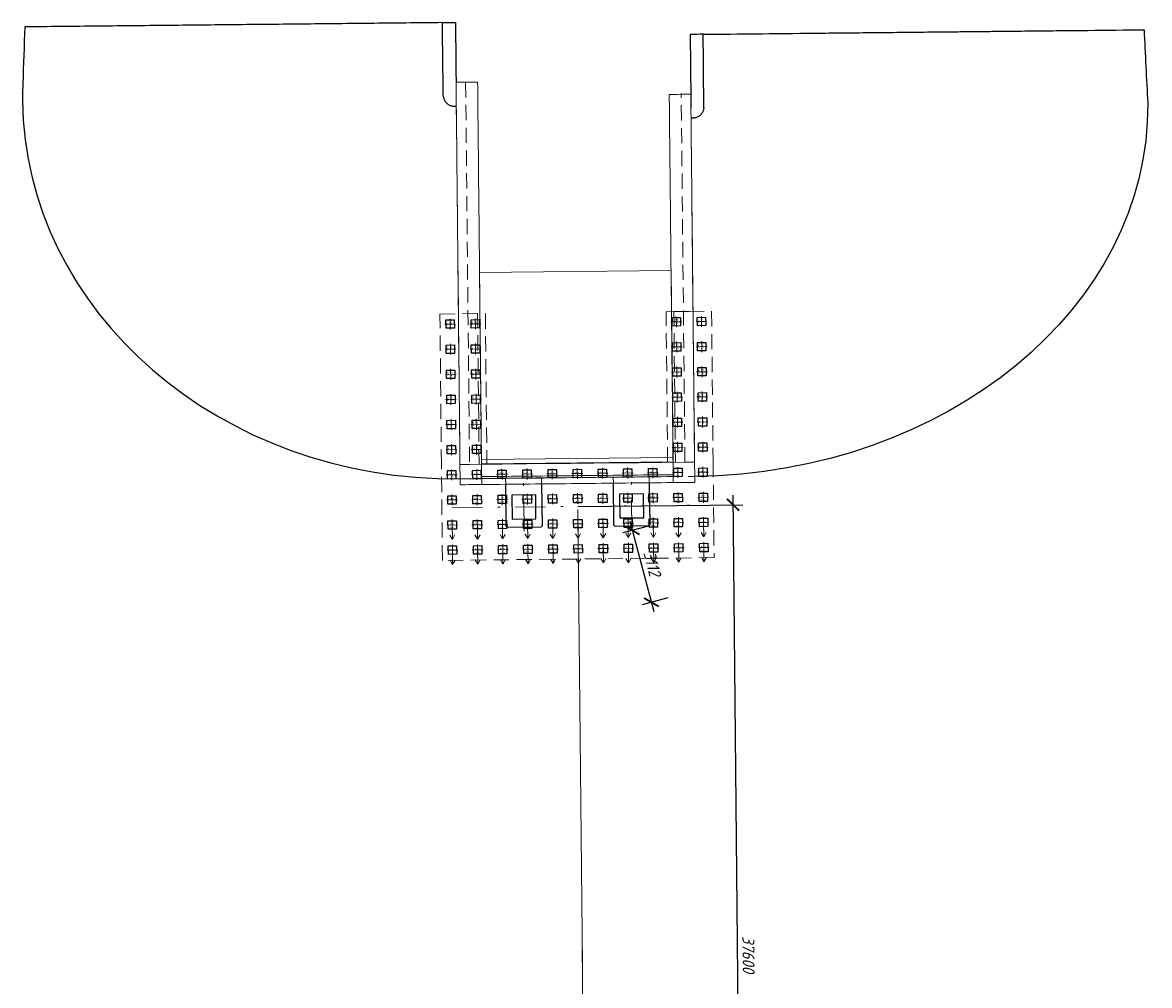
# Model space of a CAD drawing. Header units: metres. Extents: x 1285860 to 1560489, y -721344 to 834863.
# Tile 11 of 256: x 1293891 to 1293938, y 736684 to 736725. Entities that reach past the tile are written whole.
import ezdxf
from ezdxf.enums import TextEntityAlignment as Align

# ---------------------------------------------------------------- set-up
doc = ezdxf.new("R2010")
doc.units = ezdxf.units.M
doc.header["$LTSCALE"] = 0.2
doc.linetypes.add('DASHDOT2', pattern=[12.7, 6.35, -3.175, 0, -3.175])
doc.linetypes.add('HIDDEN2', pattern=[4.7625, 3.175, -1.5875])
doc.layers.get('0').update_dxf_attribs({"lineweight": 35})
for name, color, linetype in [('!OIS-G-stoiki', 90, 'Continuous'), ('!OIS-G-svai', 55, 'Continuous'), ('!OIS-K-zalivka-252', 252, 'Continuous'), ('Пересечения.Тангенциальные ходы', 7, 'Continuous')]:
    doc.layers.add(name, color=color, linetype=linetype)
for name, color, linetype, lineweight in [('!OIS-G-svai-osi', 30, 'DASHDOT2', 18), ('!OIS-K-osi', 30, 'DASHDOT2', 18), ('!OIS-K-razm', 10, 'Continuous', 20), ('!OIS-K-s0.5', 50, 'Continuous', 35)]:
    doc.layers.add(name, color=color, linetype=linetype, lineweight=lineweight)
doc.layers.add('!OIS-K-construct', color=125, linetype='Continuous', plot=False)
doc.styles.add('OIS_Ann', font='simplex.shx', dxfattribs={"width": 0.85, "oblique": 15, "height": 2.5})
doc.styles.add('Simplex', font='simplex.shx', dxfattribs={"width": 0.85, "oblique": 15})
doc.dimstyles.new('M200n', dxfattribs={"dimscale": 0.2, "dimtxt": 2.5, "dimasz": 2.5, "dimexe": 2, "dimexo": 0, "dimgap": 1, "dimtad": 1, "dimdec": 0, "dimlfac": 1000, "dimzin": 1, "dimdsep": 46, "dimtxsty": 'Simplex', "dimblk": 'ARCHTICK', "dimcen": 1.5, "dimdle": 2, "dimclrd": 256, "dimclre": 256, "dimclrt": 256, "dimazin": 0, "dimtfac": 1, "dimtdec": 0, "dimtmove": 0, "dimatfit": 3, "dimfxl": 1, "dimtolj": 1, "dimtzin": 9, "dimlwd": -1, "dimlwe": -1, "dimarcsym": 1})

# ---------------------------------------------------------------- blocks, each defined once
blk = doc.blocks.new('*U148')
at = {"layer": '!OIS-G-svai-osi'}
for p, q in [((0, 0.225), (0, -0.225)), ((0.225, 0), (-0.225, 0))]:
    blk.add_line(p, q, dxfattribs=at)
blk.add_lwpolyline([(-0.175, 0.175), (0.175, 0.175), (0.175, -0.175), (-0.175, -0.175)], close=True)
at = {"layer": '!OIS-K-construct', "style": 'OIS_Ann', "oblique": 15, "width": 0.85}
blk.add_text('ОП ', height=0.05, dxfattribs=at).set_placement((0, 0), align=Align.BOTTOM_RIGHT)
blk.add_text('СВ ', height=0.05, dxfattribs=at).set_placement((0, -0.1), align=Align.TOP_RIGHT)
blk.add_attdef('ОП_N', text='', height=0.05, dxfattribs=at).set_placement((0, 0), align=Align.BOTTOM_LEFT)
blk.add_attdef('СВ_N', text='', height=0.05, dxfattribs=at).set_placement((0, -0.1), align=Align.TOP_LEFT)
blk = doc.blocks.new('*U149')
at = {"layer": '!OIS-G-svai-osi'}
for p, q in [((0, 0.225), (0, -0.225)), ((0.225, 0), (-0.225, 0))]:
    blk.add_line(p, q, dxfattribs=at)
blk.add_lwpolyline([(-0.175, 0.175), (0.175, 0.175), (0.175, -0.175), (-0.175, -0.175)], close=True)
at = {"layer": '!OIS-K-construct', "style": 'OIS_Ann', "oblique": 15, "width": 0.85}
blk.add_text('ОП ', height=0.05, dxfattribs=at).set_placement((0, 0), align=Align.BOTTOM_RIGHT)
blk.add_text('СВ ', height=0.05, dxfattribs=at).set_placement((0, -0.1), align=Align.TOP_RIGHT)
blk.add_attdef('ОП_N', text='', height=0.05, dxfattribs=at).set_placement((0, 0), align=Align.BOTTOM_LEFT)
blk.add_attdef('СВ_N', text='', height=0.05, dxfattribs=at).set_placement((0, -0.1), align=Align.TOP_LEFT)
blk = doc.blocks.new('*U142')
at = {"layer": '!OIS-G-svai-osi'}
for p, q in [((0, 0.225), (0, -0.225)), ((0.225, 0), (-0.225, 0))]:
    blk.add_line(p, q, dxfattribs=at)
blk.add_lwpolyline([(-0.175, 0.175), (0.175, 0.175), (0.175, -0.175), (-0.175, -0.175)], close=True)
at = {"layer": '!OIS-K-construct', "style": 'OIS_Ann', "oblique": 15, "width": 0.85}
blk.add_text('ОП ', height=0.05, dxfattribs=at).set_placement((0, 0), align=Align.BOTTOM_RIGHT)
blk.add_text('СВ ', height=0.05, dxfattribs=at).set_placement((0, -0.1), align=Align.TOP_RIGHT)
blk.add_attdef('ОП_N', text='', height=0.05, dxfattribs=at).set_placement((0, 0), align=Align.BOTTOM_LEFT)
blk.add_attdef('СВ_N', text='', height=0.05, dxfattribs=at).set_placement((0, -0.1), align=Align.TOP_LEFT)
blk = doc.blocks.new('*U143')
at = {"layer": '!OIS-G-svai-osi'}
for p, q in [((0, 0.225), (0, -0.225)), ((0.225, 0), (-0.225, 0))]:
    blk.add_line(p, q, dxfattribs=at)
blk.add_lwpolyline([(-0.175, 0.175), (0.175, 0.175), (0.175, -0.175), (-0.175, -0.175)], close=True)
at = {"layer": '!OIS-K-construct', "style": 'OIS_Ann', "oblique": 15, "width": 0.85}
blk.add_text('ОП ', height=0.05, dxfattribs=at).set_placement((0, 0), align=Align.BOTTOM_RIGHT)
blk.add_text('СВ ', height=0.05, dxfattribs=at).set_placement((0, -0.1), align=Align.TOP_RIGHT)
blk.add_attdef('ОП_N', text='', height=0.05, dxfattribs=at).set_placement((0, 0), align=Align.BOTTOM_LEFT)
blk.add_attdef('СВ_N', text='', height=0.05, dxfattribs=at).set_placement((0, -0.1), align=Align.TOP_LEFT)
blk = doc.blocks.new('*U19')
at = {"layer": '!OIS-G-svai-osi'}
for p, q in [((0, 0.225), (0, -0.225)), ((0.225, 0), (-0.225, 0))]:
    blk.add_line(p, q, dxfattribs=at)
blk.add_lwpolyline([(-0.175, 0.175), (0.175, 0.175), (0.175, -0.175), (-0.175, -0.175)], close=True)
at = {"layer": '!OIS-K-construct', "style": 'OIS_Ann', "oblique": 15, "width": 0.85}
blk.add_text('ОП ', height=0.05, dxfattribs=at).set_placement((0, 0), align=Align.BOTTOM_RIGHT)
blk.add_text('СВ ', height=0.05, dxfattribs=at).set_placement((0, -0.1), align=Align.TOP_RIGHT)
blk.add_attdef('ОП_N', text='', height=0.05, dxfattribs=at).set_placement((0, 0), align=Align.BOTTOM_LEFT)
blk.add_attdef('СВ_N', text='', height=0.05, dxfattribs=at).set_placement((0, -0.1), align=Align.TOP_LEFT)
blk = doc.blocks.new('*U20')
at = {"layer": '!OIS-G-svai-osi'}
for p, q in [((0, 0.225), (0, -0.225)), ((0.225, 0), (-0.225, 0))]:
    blk.add_line(p, q, dxfattribs=at)
blk.add_lwpolyline([(-0.175, 0.175), (0.175, 0.175), (0.175, -0.175), (-0.175, -0.175)], close=True)
at = {"layer": '!OIS-K-construct', "style": 'OIS_Ann', "oblique": 15, "width": 0.85}
blk.add_text('ОП ', height=0.05, dxfattribs=at).set_placement((0, 0), align=Align.BOTTOM_RIGHT)
blk.add_text('СВ ', height=0.05, dxfattribs=at).set_placement((0, -0.1), align=Align.TOP_RIGHT)
blk.add_attdef('ОП_N', text='', height=0.05, dxfattribs=at).set_placement((0, 0), align=Align.BOTTOM_LEFT)
blk.add_attdef('СВ_N', text='', height=0.05, dxfattribs=at).set_placement((0, -0.1), align=Align.TOP_LEFT)
blk = doc.blocks.new('*U21')
at = {"layer": '!OIS-G-svai-osi'}
for p, q in [((0, 0.225), (0, -0.225)), ((0.225, 0), (-0.225, 0))]:
    blk.add_line(p, q, dxfattribs=at)
blk.add_lwpolyline([(-0.175, 0.175), (0.175, 0.175), (0.175, -0.175), (-0.175, -0.175)], close=True)
at = {"layer": '!OIS-K-construct', "style": 'OIS_Ann', "oblique": 15, "width": 0.85}
blk.add_text('ОП ', height=0.05, dxfattribs=at).set_placement((0, 0), align=Align.BOTTOM_RIGHT)
blk.add_text('СВ ', height=0.05, dxfattribs=at).set_placement((0, -0.1), align=Align.TOP_RIGHT)
blk.add_attdef('ОП_N', text='', height=0.05, dxfattribs=at).set_placement((0, 0), align=Align.BOTTOM_LEFT)
blk.add_attdef('СВ_N', text='', height=0.05, dxfattribs=at).set_placement((0, -0.1), align=Align.TOP_LEFT)
blk = doc.blocks.new('*U22')
at = {"layer": '!OIS-G-svai-osi'}
for p, q in [((0, 0.225), (0, -0.225)), ((0.225, 0), (-0.225, 0))]:
    blk.add_line(p, q, dxfattribs=at)
blk.add_lwpolyline([(-0.175, 0.175), (0.175, 0.175), (0.175, -0.175), (-0.175, -0.175)], close=True)
at = {"layer": '!OIS-K-construct', "style": 'OIS_Ann', "oblique": 15, "width": 0.85}
blk.add_text('ОП ', height=0.05, dxfattribs=at).set_placement((0, 0), align=Align.BOTTOM_RIGHT)
blk.add_text('СВ ', height=0.05, dxfattribs=at).set_placement((0, -0.1), align=Align.TOP_RIGHT)
blk.add_attdef('ОП_N', text='', height=0.05, dxfattribs=at).set_placement((0, 0), align=Align.BOTTOM_LEFT)
blk.add_attdef('СВ_N', text='', height=0.05, dxfattribs=at).set_placement((0, -0.1), align=Align.TOP_LEFT)
blk = doc.blocks.new('*U25')
at = {"layer": '!OIS-G-svai-osi'}
for p, q in [((0, 0.225), (0, -0.225)), ((0.225, 0), (-0.225, 0))]:
    blk.add_line(p, q, dxfattribs=at)
blk.add_lwpolyline([(-0.175, 0.175), (0.175, 0.175), (0.175, -0.175), (-0.175, -0.175)], close=True)
at = {"layer": '!OIS-K-construct', "style": 'OIS_Ann', "oblique": 15, "width": 0.85}
blk.add_text('ОП ', height=0.05, dxfattribs=at).set_placement((0, 0), align=Align.BOTTOM_RIGHT)
blk.add_text('СВ ', height=0.05, dxfattribs=at).set_placement((0, -0.1), align=Align.TOP_RIGHT)
blk.add_attdef('ОП_N', text='', height=0.05, dxfattribs=at).set_placement((0, 0), align=Align.BOTTOM_LEFT)
blk.add_attdef('СВ_N', text='', height=0.05, dxfattribs=at).set_placement((0, -0.1), align=Align.TOP_LEFT)
blk = doc.blocks.new('*U26')
at = {"layer": '!OIS-G-svai-osi'}
for p, q in [((0, 0.225), (0, -0.225)), ((0.225, 0), (-0.225, 0))]:
    blk.add_line(p, q, dxfattribs=at)
blk.add_lwpolyline([(-0.175, 0.175), (0.175, 0.175), (0.175, -0.175), (-0.175, -0.175)], close=True)
at = {"layer": '!OIS-K-construct', "style": 'OIS_Ann', "oblique": 15, "width": 0.85}
blk.add_text('ОП ', height=0.05, dxfattribs=at).set_placement((0, 0), align=Align.BOTTOM_RIGHT)
blk.add_text('СВ ', height=0.05, dxfattribs=at).set_placement((0, -0.1), align=Align.TOP_RIGHT)
blk.add_attdef('ОП_N', text='', height=0.05, dxfattribs=at).set_placement((0, 0), align=Align.BOTTOM_LEFT)
blk.add_attdef('СВ_N', text='', height=0.05, dxfattribs=at).set_placement((0, -0.1), align=Align.TOP_LEFT)
blk = doc.blocks.new('*U145')
at = {"layer": '!OIS-G-svai-osi'}
for p, q in [((0, 0.225), (0, -0.225)), ((0.225, 0), (-0.225, 0))]:
    blk.add_line(p, q, dxfattribs=at)
blk.add_lwpolyline([(-0.175, 0.175), (0.175, 0.175), (0.175, -0.175), (-0.175, -0.175)], close=True)
at = {"layer": '!OIS-K-construct', "style": 'OIS_Ann', "oblique": 15, "width": 0.85}
blk.add_text('ОП ', height=0.05, dxfattribs=at).set_placement((0, 0), align=Align.BOTTOM_RIGHT)
blk.add_text('СВ ', height=0.05, dxfattribs=at).set_placement((0, -0.1), align=Align.TOP_RIGHT)
blk.add_attdef('ОП_N', text='', height=0.05, dxfattribs=at).set_placement((0, 0), align=Align.BOTTOM_LEFT)
blk.add_attdef('СВ_N', text='', height=0.05, dxfattribs=at).set_placement((0, -0.1), align=Align.TOP_LEFT)
blk = doc.blocks.new('*U146')
at = {"layer": '!OIS-G-svai-osi'}
for p, q in [((0, 0.225), (0, -0.225)), ((0.225, 0), (-0.225, 0))]:
    blk.add_line(p, q, dxfattribs=at)
blk.add_lwpolyline([(-0.175, 0.175), (0.175, 0.175), (0.175, -0.175), (-0.175, -0.175)], close=True)
at = {"layer": '!OIS-K-construct', "style": 'OIS_Ann', "oblique": 15, "width": 0.85}
blk.add_text('ОП ', height=0.05, dxfattribs=at).set_placement((0, 0), align=Align.BOTTOM_RIGHT)
blk.add_text('СВ ', height=0.05, dxfattribs=at).set_placement((0, -0.1), align=Align.TOP_RIGHT)
blk.add_attdef('ОП_N', text='', height=0.05, dxfattribs=at).set_placement((0, 0), align=Align.BOTTOM_LEFT)
blk.add_attdef('СВ_N', text='', height=0.05, dxfattribs=at).set_placement((0, -0.1), align=Align.TOP_LEFT)
blk = doc.blocks.new('*U27')
at = {"layer": '!OIS-G-svai-osi'}
for p, q in [((0, 0.225), (0, -0.225)), ((0.225, 0), (-0.225, 0))]:
    blk.add_line(p, q, dxfattribs=at)
blk.add_lwpolyline([(-0.175, 0.175), (0.175, 0.175), (0.175, -0.175), (-0.175, -0.175)], close=True)
at = {"layer": '!OIS-K-construct', "style": 'OIS_Ann', "oblique": 15, "width": 0.85}
blk.add_text('ОП ', height=0.05, dxfattribs=at).set_placement((0, 0), align=Align.BOTTOM_RIGHT)
blk.add_text('СВ ', height=0.05, dxfattribs=at).set_placement((0, -0.1), align=Align.TOP_RIGHT)
blk.add_attdef('ОП_N', text='', height=0.05, dxfattribs=at).set_placement((0, 0), align=Align.BOTTOM_LEFT)
blk.add_attdef('СВ_N', text='', height=0.05, dxfattribs=at).set_placement((0, -0.1), align=Align.TOP_LEFT)
blk = doc.blocks.new('*U28')
at = {"layer": '!OIS-G-svai-osi'}
for p, q in [((0, 0.225), (0, -0.225)), ((0.225, 0), (-0.225, 0))]:
    blk.add_line(p, q, dxfattribs=at)
blk.add_lwpolyline([(-0.175, 0.175), (0.175, 0.175), (0.175, -0.175), (-0.175, -0.175)], close=True)
at = {"layer": '!OIS-K-construct', "style": 'OIS_Ann', "oblique": 15, "width": 0.85}
blk.add_text('ОП ', height=0.05, dxfattribs=at).set_placement((0, 0), align=Align.BOTTOM_RIGHT)
blk.add_text('СВ ', height=0.05, dxfattribs=at).set_placement((0, -0.1), align=Align.TOP_RIGHT)
blk.add_attdef('ОП_N', text='', height=0.05, dxfattribs=at).set_placement((0, 0), align=Align.BOTTOM_LEFT)
blk.add_attdef('СВ_N', text='', height=0.05, dxfattribs=at).set_placement((0, -0.1), align=Align.TOP_LEFT)
blk = doc.blocks.new('*U29')
at = {"layer": '!OIS-G-svai-osi'}
for p, q in [((0, 0.225), (0, -0.225)), ((0.225, 0), (-0.225, 0))]:
    blk.add_line(p, q, dxfattribs=at)
blk.add_lwpolyline([(-0.175, 0.175), (0.175, 0.175), (0.175, -0.175), (-0.175, -0.175)], close=True)
at = {"layer": '!OIS-K-construct', "style": 'OIS_Ann', "oblique": 15, "width": 0.85}
blk.add_text('ОП ', height=0.05, dxfattribs=at).set_placement((0, 0), align=Align.BOTTOM_RIGHT)
blk.add_text('СВ ', height=0.05, dxfattribs=at).set_placement((0, -0.1), align=Align.TOP_RIGHT)
blk.add_attdef('ОП_N', text='', height=0.05, dxfattribs=at).set_placement((0, 0), align=Align.BOTTOM_LEFT)
blk.add_attdef('СВ_N', text='', height=0.05, dxfattribs=at).set_placement((0, -0.1), align=Align.TOP_LEFT)
blk = doc.blocks.new('*U30')
at = {"layer": '!OIS-G-svai-osi'}
for p, q in [((0, 0.225), (0, -0.225)), ((0.225, 0), (-0.225, 0))]:
    blk.add_line(p, q, dxfattribs=at)
blk.add_lwpolyline([(-0.175, 0.175), (0.175, 0.175), (0.175, -0.175), (-0.175, -0.175)], close=True)
at = {"layer": '!OIS-K-construct', "style": 'OIS_Ann', "oblique": 15, "width": 0.85}
blk.add_text('ОП ', height=0.05, dxfattribs=at).set_placement((0, 0), align=Align.BOTTOM_RIGHT)
blk.add_text('СВ ', height=0.05, dxfattribs=at).set_placement((0, -0.1), align=Align.TOP_RIGHT)
blk.add_attdef('ОП_N', text='', height=0.05, dxfattribs=at).set_placement((0, 0), align=Align.BOTTOM_LEFT)
blk.add_attdef('СВ_N', text='', height=0.05, dxfattribs=at).set_placement((0, -0.1), align=Align.TOP_LEFT)
blk = doc.blocks.new('*U31')
at = {"layer": '!OIS-G-svai-osi'}
for p, q in [((0, 0.225), (0, -0.225)), ((0.225, 0), (-0.225, 0))]:
    blk.add_line(p, q, dxfattribs=at)
blk.add_lwpolyline([(-0.175, 0.175), (0.175, 0.175), (0.175, -0.175), (-0.175, -0.175)], close=True)
at = {"layer": '!OIS-K-construct', "style": 'OIS_Ann', "oblique": 15, "width": 0.85}
blk.add_text('ОП ', height=0.05, dxfattribs=at).set_placement((0, 0), align=Align.BOTTOM_RIGHT)
blk.add_text('СВ ', height=0.05, dxfattribs=at).set_placement((0, -0.1), align=Align.TOP_RIGHT)
blk.add_attdef('ОП_N', text='', height=0.05, dxfattribs=at).set_placement((0, 0), align=Align.BOTTOM_LEFT)
blk.add_attdef('СВ_N', text='', height=0.05, dxfattribs=at).set_placement((0, -0.1), align=Align.TOP_LEFT)
blk = doc.blocks.new('*U32')
at = {"layer": '!OIS-G-svai-osi'}
for p, q in [((0, 0.225), (0, -0.225)), ((0.225, 0), (-0.225, 0))]:
    blk.add_line(p, q, dxfattribs=at)
blk.add_lwpolyline([(-0.175, 0.175), (0.175, 0.175), (0.175, -0.175), (-0.175, -0.175)], close=True)
at = {"layer": '!OIS-K-construct', "style": 'OIS_Ann', "oblique": 15, "width": 0.85}
blk.add_text('ОП ', height=0.05, dxfattribs=at).set_placement((0, 0), align=Align.BOTTOM_RIGHT)
blk.add_text('СВ ', height=0.05, dxfattribs=at).set_placement((0, -0.1), align=Align.TOP_RIGHT)
blk.add_attdef('ОП_N', text='', height=0.05, dxfattribs=at).set_placement((0, 0), align=Align.BOTTOM_LEFT)
blk.add_attdef('СВ_N', text='', height=0.05, dxfattribs=at).set_placement((0, -0.1), align=Align.TOP_LEFT)
blk = doc.blocks.new('*U33')
at = {"layer": '!OIS-G-svai-osi'}
for p, q in [((0, 0.225), (0, -0.225)), ((0.225, 0), (-0.225, 0))]:
    blk.add_line(p, q, dxfattribs=at)
blk.add_lwpolyline([(-0.175, 0.175), (0.175, 0.175), (0.175, -0.175), (-0.175, -0.175)], close=True)
at = {"layer": '!OIS-K-construct', "style": 'OIS_Ann', "oblique": 15, "width": 0.85}
blk.add_text('ОП ', height=0.05, dxfattribs=at).set_placement((0, 0), align=Align.BOTTOM_RIGHT)
blk.add_text('СВ ', height=0.05, dxfattribs=at).set_placement((0, -0.1), align=Align.TOP_RIGHT)
blk.add_attdef('ОП_N', text='', height=0.05, dxfattribs=at).set_placement((0, 0), align=Align.BOTTOM_LEFT)
blk.add_attdef('СВ_N', text='', height=0.05, dxfattribs=at).set_placement((0, -0.1), align=Align.TOP_LEFT)
blk = doc.blocks.new('*U34')
at = {"layer": '!OIS-G-svai-osi'}
for p, q in [((0, 0.225), (0, -0.225)), ((0.225, 0), (-0.225, 0))]:
    blk.add_line(p, q, dxfattribs=at)
blk.add_lwpolyline([(-0.175, 0.175), (0.175, 0.175), (0.175, -0.175), (-0.175, -0.175)], close=True)
at = {"layer": '!OIS-K-construct', "style": 'OIS_Ann', "oblique": 15, "width": 0.85}
blk.add_text('ОП ', height=0.05, dxfattribs=at).set_placement((0, 0), align=Align.BOTTOM_RIGHT)
blk.add_text('СВ ', height=0.05, dxfattribs=at).set_placement((0, -0.1), align=Align.TOP_RIGHT)
blk.add_attdef('ОП_N', text='', height=0.05, dxfattribs=at).set_placement((0, 0), align=Align.BOTTOM_LEFT)
blk.add_attdef('СВ_N', text='', height=0.05, dxfattribs=at).set_placement((0, -0.1), align=Align.TOP_LEFT)
blk = doc.blocks.new('*U147')
at = {"layer": '!OIS-G-svai-osi'}
for p, q in [((0, 0.225), (0, -0.225)), ((0.225, 0), (-0.225, 0))]:
    blk.add_line(p, q, dxfattribs=at)
blk.add_lwpolyline([(-0.175, 0.175), (0.175, 0.175), (0.175, -0.175), (-0.175, -0.175)], close=True)
at = {"layer": '!OIS-K-construct', "style": 'OIS_Ann', "oblique": 15, "width": 0.85}
blk.add_text('ОП ', height=0.05, dxfattribs=at).set_placement((0, 0), align=Align.BOTTOM_RIGHT)
blk.add_text('СВ ', height=0.05, dxfattribs=at).set_placement((0, -0.1), align=Align.TOP_RIGHT)
blk.add_attdef('ОП_N', text='', height=0.05, dxfattribs=at).set_placement((0, 0), align=Align.BOTTOM_LEFT)
blk.add_attdef('СВ_N', text='', height=0.05, dxfattribs=at).set_placement((0, -0.1), align=Align.TOP_LEFT)
blk = doc.blocks.new('*U144')
at = {"layer": '!OIS-G-svai-osi'}
for p, q in [((0, 0.225), (0, -0.225)), ((0.225, 0), (-0.225, 0))]:
    blk.add_line(p, q, dxfattribs=at)
blk.add_lwpolyline([(-0.175, 0.175), (0.175, 0.175), (0.175, -0.175), (-0.175, -0.175)], close=True)
at = {"layer": '!OIS-K-construct', "style": 'OIS_Ann', "oblique": 15, "width": 0.85}
blk.add_text('ОП ', height=0.05, dxfattribs=at).set_placement((0, 0), align=Align.BOTTOM_RIGHT)
blk.add_text('СВ ', height=0.05, dxfattribs=at).set_placement((0, -0.1), align=Align.TOP_RIGHT)
blk.add_attdef('ОП_N', text='', height=0.05, dxfattribs=at).set_placement((0, 0), align=Align.BOTTOM_LEFT)
blk.add_attdef('СВ_N', text='', height=0.05, dxfattribs=at).set_placement((0, -0.1), align=Align.TOP_LEFT)
blk = doc.blocks.new('*U23')
at = {"layer": '!OIS-G-svai-osi'}
for p, q in [((0, 0.225), (0, -0.225)), ((0.225, 0), (-0.225, 0))]:
    blk.add_line(p, q, dxfattribs=at)
blk.add_lwpolyline([(-0.175, 0.175), (0.175, 0.175), (0.175, -0.175), (-0.175, -0.175)], close=True)
at = {"layer": '!OIS-K-construct', "style": 'OIS_Ann', "oblique": 15, "width": 0.85}
blk.add_text('ОП ', height=0.05, dxfattribs=at).set_placement((0, 0), align=Align.BOTTOM_RIGHT)
blk.add_text('СВ ', height=0.05, dxfattribs=at).set_placement((0, -0.1), align=Align.TOP_RIGHT)
blk.add_attdef('ОП_N', text='', height=0.05, dxfattribs=at).set_placement((0, 0), align=Align.BOTTOM_LEFT)
blk.add_attdef('СВ_N', text='', height=0.05, dxfattribs=at).set_placement((0, -0.1), align=Align.TOP_LEFT)
blk = doc.blocks.new('*U24')
at = {"layer": '!OIS-G-svai-osi'}
for p, q in [((0, 0.225), (0, -0.225)), ((0.225, 0), (-0.225, 0))]:
    blk.add_line(p, q, dxfattribs=at)
blk.add_lwpolyline([(-0.175, 0.175), (0.175, 0.175), (0.175, -0.175), (-0.175, -0.175)], close=True)
at = {"layer": '!OIS-K-construct', "style": 'OIS_Ann', "oblique": 15, "width": 0.85}
blk.add_text('ОП ', height=0.05, dxfattribs=at).set_placement((0, 0), align=Align.BOTTOM_RIGHT)
blk.add_text('СВ ', height=0.05, dxfattribs=at).set_placement((0, -0.1), align=Align.TOP_RIGHT)
blk.add_attdef('ОП_N', text='', height=0.05, dxfattribs=at).set_placement((0, 0), align=Align.BOTTOM_LEFT)
blk.add_attdef('СВ_N', text='', height=0.05, dxfattribs=at).set_placement((0, -0.1), align=Align.TOP_LEFT)
blk = doc.blocks.new('A$Cf9e7e406')
at = {"layer": '!OIS-K-s0.5', "linetype": 'HIDDEN2', "lineweight": 0}
blk.add_lwpolyline([(-3.775, 0), (3.775, 0), (3.775, 6.3), (5.675, 6.3), (5.675, 0), (5.675, 0), (5.675, -4), (-5.675, -4), (-5.675, 0), (-5.675, 6.3), (-3.775, 6.3)], close=True, dxfattribs=at)
at = {"layer": '!OIS-G-svai', "rotation": 270.000000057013}
for name, p in [('*U24', (-5.25, 5.875)), ('*U23', (-4.2, 5.875)), ('*U28', (4.2, 5.875)), ('*U27', (5.25, 5.875)), ('*U144', (-5.25, 4.825)), ('*U147', (-4.2, 4.825)), ('*U146', (4.2, 4.825)), ('*U145', (5.25, 4.825)), ('*U144', (-5.25, 3.775)), ('*U147', (-4.2, 3.775)), ('*U146', (4.2, 3.775)), ('*U145', (5.25, 3.775)), ('*U34', (-5.25, 2.725)), ('*U33', (-4.2, 2.725)), ('*U26', (4.2, 2.725)), ('*U25', (5.25, 2.725)), ('*U32', (-5.25, 1.675)), ('*U31', (-4.2, 1.675)), ('*U22', (4.2, 1.675)), ('*U21', (5.25, 1.675)), ('*U30', (-5.25, 0.625)), ('*U29', (-4.2, 0.625)), ('*U20', (4.2, 0.625)), ('*U19', (5.25, 0.625))]:
    blk.add_blockref(name, p, dxfattribs=at).add_auto_attribs({'ОП_N': '01', 'СВ_N': '01'})
at = {"layer": '!OIS-G-svai'}
for name, p in [('*U143', (-5.25, -0.425)), ('*U143', (-4.2, -0.425)), ('*U143', (-3.15, -0.425)), ('*U143', (-2.1, -0.425)), ('*U143', (-1.05, -0.425)), ('*U143', (0, -0.425)), ('*U143', (1.05, -0.425)), ('*U143', (2.1, -0.425)), ('*U143', (3.15, -0.425)), ('*U143', (4.2, -0.425)), ('*U143', (5.25, -0.425)), ('*U142', (-5.25, -1.475)), ('*U142', (-4.2, -1.475)), ('*U142', (-3.15, -1.475)), ('*U142', (-2.1, -1.475)), ('*U142', (-1.05, -1.475)), ('*U142', (0, -1.475)), ('*U142', (1.05, -1.475)), ('*U142', (2.1, -1.475)), ('*U142', (3.15, -1.475)), ('*U142', (4.2, -1.475)), ('*U142', (5.25, -1.475)), ('*U149', (-5.25, -2.525)), ('*U149', (-4.2, -2.525)), ('*U149', (-3.15, -2.525)), ('*U149', (-2.1, -2.525)), ('*U149', (-1.05, -2.525)), ('*U149', (0, -2.525)), ('*U149', (1.05, -2.525)), ('*U149', (2.1, -2.525)), ('*U149', (3.15, -2.525)), ('*U149', (4.2, -2.525)), ('*U149', (5.25, -2.525)), ('*U148', (-5.25, -3.575)), ('*U148', (-4.2, -3.575)), ('*U148', (-3.15, -3.575)), ('*U148', (-2.1, -3.575)), ('*U148', (-1.05, -3.575)), ('*U148', (0, -3.575)), ('*U148', (1.05, -3.575)), ('*U148', (2.1, -3.575)), ('*U148', (3.15, -3.575)), ('*U148', (4.2, -3.575)), ('*U148', (5.25, -3.575))]:
    blk.add_blockref(name, p, dxfattribs=at).add_auto_attribs({'ОП_N': '01', 'СВ_N': '01'})
blk = doc.blocks.new('устой')
at = {"layer": '!OIS-G-stoiki'}
for points in [[(-0.955, 3), (0.8, 3), (0.85, 2.95), (0.85, 1.55), (0.8, 1.5), (-0.955, 1.5)], [(-0.955, -1.5), (0.8, -1.5), (0.85, -1.55), (0.85, -2.95), (0.8, -3), (-0.955, -3)]]:
    blk.add_lwpolyline(points, dxfattribs=at)
for points in [[(-0.5, 2.75), (-0.5, 1.75), (0.5, 1.75), (0.5, 2.75)], [(-0.5, -1.75), (-0.5, -2.75), (0.5, -2.75), (0.5, -1.75)]]:
    blk.add_lwpolyline(points, close=True, dxfattribs=at)
at = {"layer": '!OIS-K-osi'}
for p, q in [((1.017, 2.25), (-1.2, 2.25)), ((1.017, -2.25), (-1.2, -2.25))]:
    blk.add_line(p, q, dxfattribs=at)
blk.add_lwpolyline([(0, -5.25), (0, 5.25)], dxfattribs=at)
at = {"layer": '!OIS-K-razm', "color": 90}
for points in [[(-1.2, -4.9), (-1.8, -4.9), (-1.8, 4.9), (-1.2, 4.9)], [(-1.8, 4), (-2, 4), (-2, -4), (-1.8, -4)]]:
    blk.add_lwpolyline(points, dxfattribs=at)
at = {"layer": '!OIS-K-razm'}
blk.add_lwpolyline([(-1.82, 4), (-1.82, -4), (-9.82, -4), (-9.82, 4)], close=True, dxfattribs=at)
at = {"color": 10}
for points in [[(0.725, 5.25), (1.327, 5.25)], [(1.327, 5.25), (1.143, 5.356)], [(1.327, 5.25), (1.143, 5.144)], [(1.775, 5.25), (2.377, 5.25)], [(2.377, 5.25), (2.193, 5.356)], [(2.377, 5.25), (2.193, 5.144)], [(1.327, 4.2), (1.143, 4.306)], [(2.377, 4.2), (2.193, 4.306)], [(0.725, 4.2), (1.327, 4.2)], [(1.327, 4.2), (1.143, 4.094)], [(1.775, 4.2), (2.377, 4.2)], [(2.377, 4.2), (2.193, 4.094)], [(0.725, 3.15), (1.327, 3.15)], [(1.327, 3.15), (1.143, 3.256)], [(1.327, 3.15), (1.143, 3.044)], [(1.775, 3.15), (2.377, 3.15)], [(2.377, 3.15), (2.193, 3.256)], [(2.377, 3.15), (2.193, 3.044)], [(0.725, 2.1), (1.327, 2.1)], [(1.327, 2.1), (1.143, 2.206)], [(1.327, 2.1), (1.143, 1.994)], [(1.775, 2.1), (2.377, 2.1)], [(2.377, 2.1), (2.193, 2.206)], [(2.377, 2.1), (2.193, 1.994)], [(0.725, 1.05), (1.327, 1.05)], [(1.327, 1.05), (1.143, 1.156)], [(1.327, 1.05), (1.143, 0.944)], [(1.775, 1.05), (2.377, 1.05)], [(2.377, 1.05), (2.193, 1.156)], [(2.377, 1.05), (2.193, 0.944)], [(0.725, 0), (1.327, 0)], [(1.327, 0), (1.143, 0.106)], [(1.327, 0), (1.143, -0.106)], [(1.775, 0), (2.377, 0)], [(2.377, 0), (2.193, 0.106)], [(2.377, 0), (2.193, -0.106)], [(0.725, -1.05), (1.327, -1.05)], [(1.327, -1.05), (1.143, -0.944)], [(1.327, -1.05), (1.143, -1.156)], [(1.775, -1.05), (2.377, -1.05)], [(2.377, -1.05), (2.193, -0.944)], [(2.377, -1.05), (2.193, -1.156)], [(0.725, -2.1), (1.327, -2.1)], [(1.327, -2.1), (1.143, -1.994)], [(1.327, -2.1), (1.143, -2.206)], [(1.775, -2.1), (2.377, -2.1)], [(2.377, -2.1), (2.193, -1.994)], [(2.377, -2.1), (2.193, -2.206)], [(0.725, -3.15), (1.327, -3.15)], [(1.327, -3.15), (1.143, -3.044)], [(1.327, -3.15), (1.143, -3.256)], [(1.775, -3.15), (2.377, -3.15)], [(2.377, -3.15), (2.193, -3.044)], [(2.377, -3.15), (2.193, -3.256)], [(0.725, -4.2), (1.327, -4.2)], [(1.327, -4.2), (1.143, -4.094)], [(1.327, -4.2), (1.143, -4.306)], [(1.775, -4.2), (2.377, -4.2)], [(2.377, -4.2), (2.193, -4.094)], [(2.377, -4.2), (2.193, -4.306)], [(1.327, -5.25), (1.143, -5.144)], [(2.377, -5.25), (2.193, -5.144)], [(0.725, -5.25), (1.327, -5.25)], [(1.327, -5.25), (1.143, -5.356)], [(1.775, -5.25), (2.377, -5.25)], [(2.377, -5.25), (2.193, -5.356)]]:
    blk.add_lwpolyline(points, dxfattribs=at)
at = {"color": 10, "linetype": 'HIDDEN2'}
for points in [[(-1.8, 4.1), (-8.1, 4.1), (-8.1, 4.9), (-1.8, 4.9)], [(-1.2, -4.9), (-1.2, 4.9)], [(-0.955, 1.5), (-1.2, 1.5), (-1.2, 3), (-0.955, 3)], [(-0.955, -3), (-1.2, -3), (-1.2, -1.5), (-0.955, -1.5)], [(-1.8, -4.1), (-8.1, -4.1), (-8.1, -4.9), (-1.8, -4.9)]]:
    blk.add_lwpolyline(points, dxfattribs=at)
at = {"color": 90, "linetype": 'Continuous', "lineweight": 0}
for points in [[(-1.2, 4.9), (-1.118, 4.9), (-1.037, 4.9), (-0.955, 4.9)], [(-0.955, 4.9), (-0.955, 4.6), (-0.955, 4.3), (-0.955, 4)], [(-1.2, 4), (-1.4, 4), (-1.6, 4), (-1.8, 4)], [(-0.955, 4), (-1.037, 4), (-1.118, 4), (-1.2, 4)], [(-1.2, -4), (-1.4, -4), (-1.6, -4), (-1.8, -4)], [(-0.955, -4), (-1.037, -4), (-1.118, -4), (-1.2, -4)], [(-0.955, -4.9), (-0.955, -4.6), (-0.955, -4.3), (-0.955, -4)], [(-1.2, -4.9), (-1.118, -4.9), (-1.037, -4.9), (-0.955, -4.9)]]:
    blk.add_open_spline(points, degree=3, dxfattribs=at)
for points, knots in [([(-1.285, -4), (-1.285, -3.333), (-1.285, -2.667), (-1.285, -1.333), (-1.285, -0.667), (-1.285, 0), (-1.285, 0.667), (-1.285, 1.333), (-1.285, 2.667), (-1.285, 3.333), (-1.285, 4)], [0, 0, 0, 0, 2.000347, 2.000347, 4.00069, 4.00069, 4.00069, 6.001037, 6.001037, 8.00138, 8.00138, 8.00138, 8.00138]), ([(-1.205, 4), (-1.205, 3.333), (-1.205, 2.667), (-1.205, 1.333), (-1.205, 0.667), (-1.205, 0), (-1.205, -0.667), (-1.205, -1.333), (-1.205, -2.667), (-1.205, -3.333), (-1.205, -4)], [0, 0, 0, 0, 2.000433, 2.000433, 4.000689, 4.000689, 4.000689, 6.001122, 6.001122, 8.001379, 8.001379, 8.001379, 8.001379]), ([(-0.955, 4), (-0.955, 2.667), (-0.955, 1.333), (-0.955, 0), (-0.955, -1.333), (-0.955, -2.667), (-0.955, -4)], [0, 0, 0, 0, 4.000688, 4.000688, 4.000688, 8.001376, 8.001376, 8.001376, 8.001376])]:
    blk.add_open_spline(points, degree=3, knots=knots, dxfattribs=at)
at = {"layer": '!OIS-K-razm', "rotation": 90}
blk.add_blockref('A$Cf9e7e406', (-1.8, 0), dxfattribs=at)
blk = doc.blocks.new('_ArchTick')
at = {"color": 0, "linetype": 'ByBlock', "const_width": 0.15}
blk.add_lwpolyline([(-0.5, -0.5), (0.5, 0.5)], dxfattribs=at)
blk = doc.blocks.new('*D46')
at = {"layer": '!OIS-K-construct', "transparency": 16777216}
for p, q in [((1293917.071, 736703.527), (1293916.003, 736703.243)), ((1293916.287, 736703.733), (1293917.293, 736699.952)), ((1293917.871, 736700.52), (1293916.804, 736700.236))]:
    blk.add_line(p, q, dxfattribs=at)
at = {"layer": 'Defpoints', "color": 0, "transparency": 16777216}
for p in [(1293917.071, 736703.527), (1293917.191, 736700.339), (1293917.871, 736700.52)]:
    blk.add_point(p, dxfattribs=at)
at = {"layer": '!OIS-K-construct', "transparency": 16777216, "xscale": 0.5, "yscale": 0.5, "zscale": 0.5}
for p, rotation in [((1293916.39, 736703.346), 104.9098065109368), ((1293917.191, 736700.339), 284.9098065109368)]:
    blk.add_blockref('_ArchTick', p, dxfattribs=dict(at, rotation=rotation))
at = {"layer": '!OIS-K-construct', "transparency": 16777216, "insert": (1293917.225, 736701.958), "char_height": 0.5, "attachment_point": 5, "rotation": 284.9098, "style": 'Simplex'}
blk.add_mtext('\\A1;3112', dxfattribs=at)
blk = doc.blocks.new('*D48')
at = {"layer": '!OIS-K-construct', "transparency": 16777216}
for p, q in [((1293920.993, 736666.416), (1293920.599, 736704.814)), ((1293914.112, 736704.347), (1293921.003, 736704.418)), ((1293914.498, 736666.749), (1293921.389, 736666.82))]:
    blk.add_line(p, q, dxfattribs=at)
at = {"layer": 'Defpoints', "color": 0, "transparency": 16777216}
for p in [(1293914.112, 736704.347), (1293920.603, 736704.414), (1293914.498, 736666.749)]:
    blk.add_point(p, dxfattribs=at)
at = {"layer": '!OIS-K-construct', "transparency": 16777216, "xscale": 0.5, "yscale": 0.5, "zscale": 0.5}
for p, rotation in [((1293920.603, 736704.414), 90.58783680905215), ((1293920.989, 736666.816), 270.5878368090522)]:
    blk.add_blockref('_ArchTick', p, dxfattribs=dict(at, rotation=rotation))
at = {"layer": '!OIS-K-construct', "transparency": 16777216, "insert": (1293921.246, 736685.619), "char_height": 0.5, "attachment_point": 5, "rotation": 270.5878, "style": 'Simplex'}
blk.add_mtext('\\A1;37600', dxfattribs=at)

msp = doc.modelspace()

# ---------------------------------------------------------------- linework, layer by layer
at = {"layer": '!OIS-K-razm', "color": 90}
for points in [[(1293909.9299, 736722.0856), (1293909.6299, 736722.0825), (1293909.3299, 736722.0794), (1293909.0299, 736722.0763)], [(1293918.8356, 736721.578), (1293918.5356, 736721.5749), (1293918.2356, 736721.5718), (1293917.9356, 736721.5687)]]:
    msp.add_open_spline(points, degree=3, dxfattribs=at)
for points, knots in [([(1293909.0299, 736722.0763), (1293909.0436, 736720.7447), (1293909.0573, 736719.4131), (1293909.0846, 736716.7499), (1293909.0983, 736715.4182), (1293909.1256, 736712.755), (1293909.1392, 736711.4233), (1293909.1666, 736708.7601), (1293909.1802, 736707.4284), (1293909.1939, 736706.0968)], [0.0100003, 0.0100003, 0.0100003, 0.0100003, 4.0051331, 4.0051331, 8.0002659, 8.0002659, 11.9953986, 11.9953986, 15.9905314, 15.9905314, 15.9905314, 15.9905314]), ([(1293910.0938, 736706.106), (1293910.0843, 736707.0333), (1293910.0748, 736707.9605), (1293910.0653, 736708.8877), (1293910.0495, 736710.4253), (1293910.0338, 736711.9629), (1293910.018, 736713.5005), (1293910.0022, 736715.038), (1293909.9864, 736716.5756), (1293909.9707, 736718.1131), (1293909.9571, 736719.4373), (1293909.9435, 736720.7614), (1293909.9299, 736722.0856)], [103.5608363, 103.5608363, 103.5608363, 103.5608363, 106.342676, 106.342676, 106.342676, 110.9556392, 110.9556392, 110.9556392, 115.5686024, 115.5686024, 115.5686024, 119.5413038, 119.5413038, 119.5413038, 119.5413038]), ([(1293918.0934, 736706.1881), (1293918.0839, 736707.1153), (1293918.0586, 736709.5802), (1293918.0176, 736713.5826), (1293917.9745, 736717.7822), (1293917.9472, 736720.4442), (1293917.9356, 736721.5687)], [103.5608366, 103.5608366, 103.5608366, 103.5608366, 106.3426762, 110.9556391, 115.568602, 118.9423463, 118.9423463, 118.9423463, 118.9423463]), ([(1293918.9934, 736706.1973), (1293918.9802, 736707.4791), (1293918.9671, 736708.7608), (1293918.9408, 736711.3243), (1293918.9276, 736712.606), (1293918.9013, 736715.1694), (1293918.8882, 736716.4511), (1293918.8619, 736719.0145), (1293918.8487, 736720.2963), (1293918.8356, 736721.578)], [-15.3915729, -15.3915729, -15.3915729, -15.3915729, -11.5461797, -11.5461797, -7.7007866, -7.7007866, -3.8553934, -3.8553934, -0.0100003, -0.0100003, -0.0100003, -0.0100003])]:
    msp.add_open_spline(points, degree=3, knots=knots, dxfattribs=at)
at = {"layer": '!OIS-K-s0.5', "color": 10, "linetype": 'HIDDEN2', "lineweight": 0}
for points in [[(1293909.1939, 736706.0968), (1293909.0299, 736722.0763), (1293909.4299, 736722.0804), (1293909.5939, 736706.1009)], [(1293918.5934, 736706.1932), (1293918.4356, 736721.5738), (1293918.8356, 736721.578), (1293918.9934, 736706.1973)]]:
    msp.add_lwpolyline(points, close=True, dxfattribs=at)
at = {"layer": '!OIS-K-zalivka-252'}
msp.add_ellipse((1293909.0358, 736721.5049), major_axis=(-18.1167, -0.1437), ratio=0.8836271, start_param=0.0028887, end_param=1.5723752, dxfattribs=at)
at = {"layer": '!OIS-K-zalivka-252', "extrusion": (0, 0, -1)}
msp.add_ellipse((1293918.8414, 736721.0066), major_axis=(19.0809, 0.2402), ratio=0.8075479, start_param=0.0031653, end_param=1.572509, dxfattribs=at)
at = {"layer": '!OIS-K-zalivka-252'}
for points, knots in [([(1293908.4591, 736724.5696), (1293907.9523, 736724.5644), (1293906.9385, 736724.554), (1293905.4179, 736724.5384), (1293903.8973, 736724.5228), (1293902.3766, 736724.5072), (1293900.8566, 736724.4916), (1293899.3335, 736724.476), (1293897.8222, 736724.4605), (1293896.241, 736724.4442), (1293894.6784, 736724.4282), (1293893.1109, 736724.4121), (1293891.8905, 736724.3996), (1293891.1922, 736724.3924), (1293891.0159, 736724.3906)], [-40.2832537, -40.2832537, -40.2832537, -40.2832537, -38.5318078, -36.780362, -35.0289162, -33.2774704, -31.5260246, -29.7745788, -28.023133, -26.2716872, -24.5202414, -22.7687955, -21.0173497, -20.4261018, -20.4261018, -20.4261018, -20.4261018]), ([(1293919.3547, 736724.0834), (1293920.1124, 736724.0912), (1293920.87, 736724.099), (1293922.0569, 736724.1111), (1293923.4687, 736724.1256), (1293924.2766, 736724.1339), (1293924.6552, 736724.1378), (1293925.2231, 736724.1436), (1293925.4123, 736724.1456), (1293925.7909, 736724.1494), (1293925.9801, 736724.1514), (1293926.3587, 736724.1553), (1293926.548, 736724.1572), (1293926.9267, 736724.1611), (1293927.1161, 736724.163), (1293927.6845, 736724.1689), (1293928.0634, 736724.1728), (1293928.819, 736724.1805), (1293929.1954, 736724.1844), (1293929.6718, 736724.1893), (1293929.7674, 736724.1902), (1293929.9114, 736724.1917), (1293929.9595, 736724.1922), (1293930.0558, 736724.1932), (1293930.1041, 736724.1937), (1293930.3461, 736724.1962), (1293930.541, 736724.1982), (1293930.9323, 736724.2022), (1293931.1286, 736724.2042), (1293931.4228, 736724.2072), (1293931.5209, 736724.2082), (1293931.7168, 736724.2102), (1293931.8146, 736724.2112), (1293932.3034, 736724.2163), (1293932.6932, 736724.2203), (1293933.4735, 736724.2283), (1293933.8641, 736724.2323), (1293934.4502, 736724.2383), (1293934.6455, 736724.2403), (1293935.0362, 736724.2443), (1293935.2315, 736724.2463), (1293936.2079, 736724.2563), (1293936.9888, 736724.2643), (1293937.7701, 736724.2724)], [-40.2832537, -40.2832537, -40.2832537, -40.2832537, -37.5155719, -37.5155719, -35.947766, -35.947766, -34.5647479, -34.5647479, -33.8732439, -33.8732439, -33.1817422, -33.1817422, -32.4902317, -32.4902317, -31.7987029, -31.7987029, -30.4156951, -30.4156951, -29.0326862, -29.0326862, -28.6868192, -28.6868192, -28.513841, -28.513841, -28.3408294, -28.3408294, -27.6485181, -27.6485181, -26.955965, -26.955965, -26.6096861, -26.6096861, -26.2634396, -26.2634396, -24.8786345, -24.8786345, -23.4937891, -23.4937891, -22.8013512, -22.8013512, -22.1089207, -22.1089207, -19.3392147, -19.3392147, -19.3392147, -19.3392147])]:
    msp.add_open_spline(points, degree=3, knots=knots, dxfattribs=at)
for points in [[(1293908.4591, 736724.5696), (1293908.5197, 736724.5702), (1293908.6409, 736724.5715), (1293908.8226, 736724.5733), (1293908.9437, 736724.5746), (1293909.0043, 736724.5752)], [(1293908.4958, 736721.4994), (1293908.4918, 736721.8405), (1293908.4836, 736722.5228), (1293908.4714, 736723.5462), (1293908.4632, 736724.2285), (1293908.4591, 736724.5696)], [(1293909.0043, 736724.5752), (1293909.0129, 736723.7422), (1293909.0214, 736722.9093), (1293909.0299, 736722.0763)], [(1293891.0159, 736724.3906), (1293890.9866, 736723.6031), (1293890.9572, 736722.8155), (1293890.9279, 736722.028)], [(1293919.3547, 736724.0834), (1293919.1731, 736724.0815), (1293918.9915, 736724.0797), (1293918.8099, 736724.0778)], [(1293918.8099, 736724.0778), (1293918.8204, 736723.0541), (1293918.8309, 736722.0303), (1293918.8414, 736721.0066)], [(1293919.3812, 736721.0121), (1293919.3782, 736721.3533), (1293919.3724, 736722.0359), (1293919.3636, 736723.0596), (1293919.3577, 736723.7422), (1293919.3547, 736724.0834)], [(1293937.7701, 736724.2724), (1293937.821, 736723.249), (1293937.8719, 736722.2257), (1293937.9229, 736721.2023)], [(1293890.9279, 736722.028), (1293890.9251, 736721.7917), (1293890.9223, 736721.5554), (1293890.9195, 736721.319)], [(1293908.4958, 736721.4994), (1293908.4985, 736721.4799), (1293908.5059, 736721.4411), (1293908.5232, 736721.3845), (1293908.5469, 736721.33), (1293908.5771, 736721.2791), (1293908.6134, 736721.2322), (1293908.6552, 736721.1902), (1293908.7018, 736721.1537), (1293908.7526, 736721.1232), (1293908.8068, 736721.0993), (1293908.8636, 736721.0824), (1293908.9221, 736721.073), (1293908.9813, 736721.0707), (1293909.0207, 736721.0738), (1293909.0402, 736721.0764)], [(1293919.3812, 736721.0121), (1293919.379, 736720.9925), (1293919.3724, 736720.9536), (1293919.3562, 736720.8966), (1293919.3337, 736720.8418), (1293919.3046, 736720.7902), (1293919.2693, 736720.7426), (1293919.2284, 736720.6997), (1293919.1825, 736720.6622), (1293919.1323, 736720.6307), (1293919.0787, 736720.6058), (1293919.0223, 736720.5877), (1293918.964, 736720.5771), (1293918.9048, 736720.5736), (1293918.8654, 736720.5758), (1293918.8458, 736720.578)]]:
    msp.add_open_spline(points, degree=3, dxfattribs=at)
at = {"layer": 'Пересечения.Тангенциальные ходы', "color": 8, "lineweight": 13, "true_color": 0x808080}
for points in [[(1293914.1135, 736704.2142), (1293914.3094, 736685.1152)], [(1293914.3007, 736685.9641), (1293914.4967, 736666.8651)]]:
    msp.add_lwpolyline(points, dxfattribs=at)

# ---------------------------------------------------------------- block references
at = {"layer": '!OIS-K-razm', "rotation": 270.587836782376}
msp.add_blockref('устой', (1293914.1121, 736704.3472), dxfattribs=at)

# ---------------------------------------------------------------- dimensions: what is measured, and where the dimension line sits
at = {"layer": '!OIS-K-construct'}
for p1, p2, distance, picture, middle in [((1293914.4979, 736666.7491), (1293914.1121, 736704.3472), -6.4912, '*D48', (1293921.2458, 736685.6194)), ((1293917.0707, 736703.5275), (1293917.8715, 736700.5199), -0.7046, '*D46', (1293917.225, 736701.9582))]:
    dim = msp.add_aligned_dim(p1=p1, p2=p2, distance=distance, dimstyle='M200n', dxfattribs=at)
    dim.commit()
    dim.dimension.update_dxf_attribs({"geometry": picture, "text_midpoint": middle})

doc.saveas('drawing.dxf')
